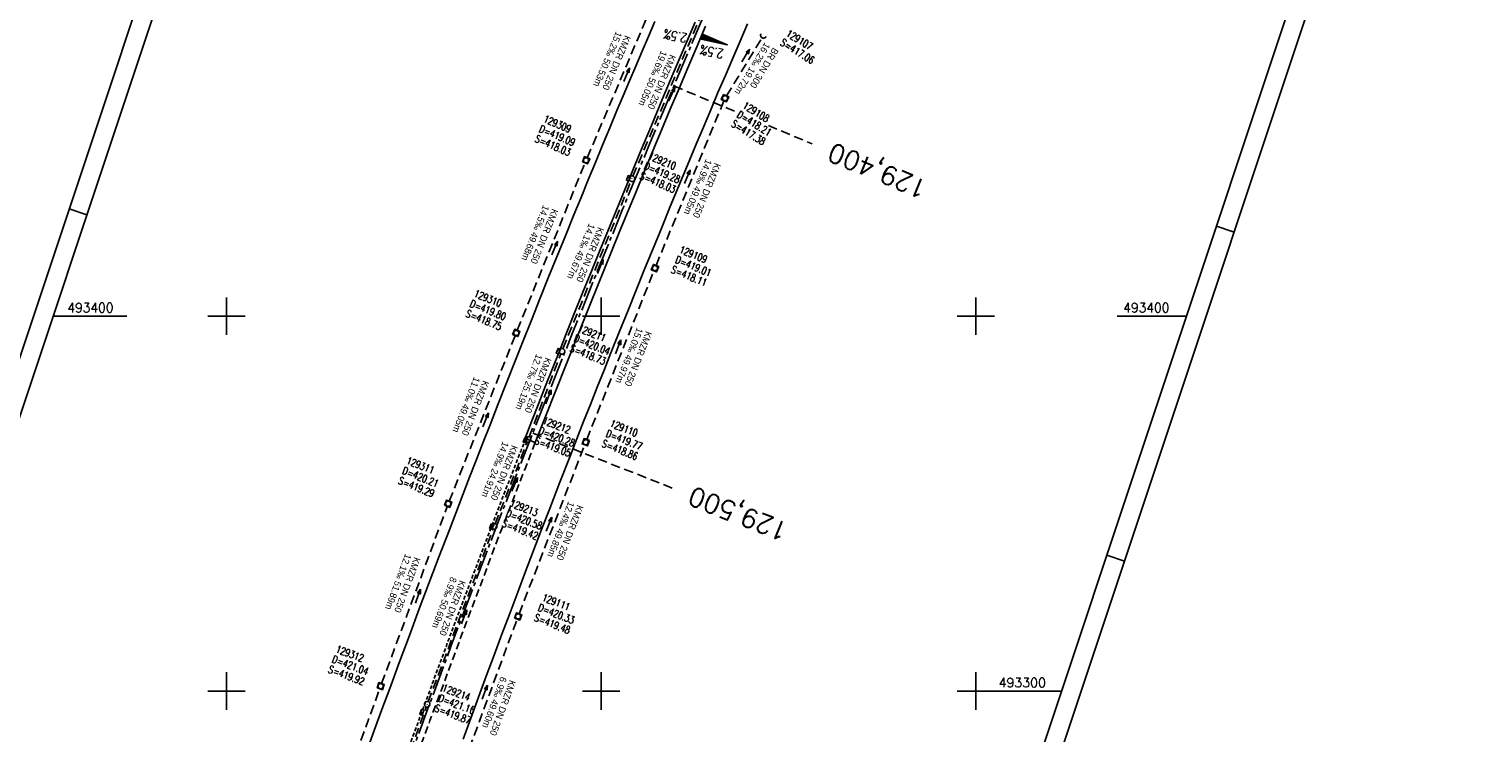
# Model space of a CAD drawing. Extents: x 508795 to 509435, y 492545 to 493716.
# Tile 7 of 9: x 509047 to 509435, y 493289 to 493477. Entities that reach past the tile are written whole.
import ezdxf
from ezdxf.enums import TextEntityAlignment as Align

# ---------------------------------------------------------------- set-up
doc = ezdxf.new("R2010")
doc.units = 0
doc.header["$LTSCALE"] = 10
doc.header["$MEASUREMENT"] = 0
for name, pattern in [('ACHSE', [5.5, 4, -0.5, 0.5, -0.5]), ('LT00', [0]), ('LT11', [0.3, 0.2, -0.1]), ('LT17', [0.15, 0.1, -0.05]), ('STRICHLINIE2', [0.375, 0.25, -0.125])]:
    doc.linetypes.add(name, pattern=pattern)
doc.layers.get('0').update_dxf_attribs({"linetype": 'LT00'})
for name, color, linetype in [('-BESCH', 7, 'STRICHLINIE2'), ('-BKAN001', 140, 'LT00'), ('-BSCH001', 5, 'LT00'), ('-Halt-Pfeil', 4, 'LT00'), ('A-TEXT-KILOMETER', 30, 'LT17'), ('AX-020', 250, 'ACHSE'), ('MITTELSUE_L', 250, 'LT11'), ('QUER_OST', 11, 'LT00'), ('QUER_WEST', 11, 'LT00'), ('RAHMEN', 250, 'Continuous'), ('SCHLITZRINNE-KATASTER', 182, 'LT17'), ('V_BFBR_BAB', 1, 'LT00'), ('V_KA_MULD', 182, 'LT00'), ('V_KA_PRUF', 182, 'LT00'), ('V_MSUE', 1, 'LT00'), ('V_PARK_MS', 1, 'LT00'), ('V_RASTER', 250, 'LT00'), ('V_SINKK', 182, 'LT00'), ('V_UK_DURCH', 182, 'LT00')]:
    doc.layers.add(name, color=color, linetype=linetype)
doc.styles.add('Haltungsbeschriftung', font='ARIAL.TTF', dxfattribs={"width": 0.75})
doc.styles.add('Kilometrierung', font='romans.shx')
doc.styles.add('ROMANS', font='romans.shx', dxfattribs={"width": 0.8})
doc.styles.add('schachtbeschriftung', font='romans.shx', dxfattribs={"height": 2})
doc.styles.get("Standard").update_dxf_attribs({"font": 'romans.shx', "width": 0.8})

# ---------------------------------------------------------------- blocks, each defined once
blk = doc.blocks.new('SYMB1107')
at = {"color": 0, "linetype": 'ByBlock'}
for points in [[(-0.2, 0), (-0.196157, 0.039018), (-0.184776, 0.076537), (-0.166294, 0.111114), (-0.141421, 0.141421), (-0.111114, 0.166294), (-0.076537, 0.184776), (-0.039018, 0.196157), (0, 0.2)], [(0, 0.2), (0.039018, 0.196157), (0.076537, 0.184776), (0.111114, 0.166294), (0.141421, 0.141421), (0.166294, 0.111114), (0.184776, 0.076537), (0.196157, 0.039018), (0.2, 0)]]:
    blk.add_lwpolyline(points, dxfattribs=at)
blk = doc.blocks.new('SYMB0003')
at = {"color": 0, "linetype": 'ByBlock'}
for p, q in [((-0.015712, 0), (0.010166, 0.012015)), ((0, -0.021257), (-0.015712, 0)), ((0.010166, 0.012015), (0, -0.021257))]:
    blk.add_line(p, q, dxfattribs=at)
for points in [[(-0.031395, 0.499013), (-0.093691, 0.491144), (-0.154509, 0.475528), (-0.21289, 0.452414), (-0.267913, 0.422164), (-0.318712, 0.385257), (-0.364484, 0.342274), (-0.404509, 0.293893), (-0.438154, 0.240877), (-0.464888, 0.184062), (-0.484292, 0.124345), (-0.496058, 0.062667), (-0.5, 0)], [(-0.5, 0), (-0.496058, -0.062667), (-0.484292, -0.124345), (-0.464888, -0.184062), (-0.438154, -0.240877), (-0.404509, -0.293893), (-0.364485, -0.342274), (-0.318712, -0.385257), (-0.267914, -0.422164), (-0.21289, -0.452414), (-0.154509, -0.475529), (-0.093691, -0.491144), (-0.031395, -0.499014), (0.031395, -0.499014)], [(0.5, 0), (0.496057, 0.062667), (0.484292, 0.124345), (0.464888, 0.184062), (0.438153, 0.240877), (0.404509, 0.293893), (0.364484, 0.342274), (0.318712, 0.385257), (0.267913, 0.422164), (0.21289, 0.452414), (0.154509, 0.475528), (0.093691, 0.491144), (0.031395, 0.499013), (-0.031395, 0.499013)], [(0.031395, -0.499014), (0.093691, -0.491144), (0.154509, -0.475529), (0.21289, -0.452414), (0.267914, -0.422164), (0.318712, -0.385257), (0.364485, -0.342274), (0.404509, -0.293893), (0.438154, -0.240877), (0.464889, -0.184062), (0.484292, -0.124345), (0.496058, -0.062667), (0.5, 0)]]:
    blk.add_lwpolyline(points, dxfattribs=at)
blk = doc.blocks.new('SYMB1210')
at = {"color": 0, "linetype": 'ByBlock'}
blk.add_line((0.018815, -0.179014), (0.055623, -0.17119), dxfattribs=at)
for points in [[(-0.2, -0.2), (-0.2, 0.2), (0.2, 0.2), (0.2, -0.2), (-0.2, -0.2)], [(0.018815, 0.179014), (-0.018815, 0.179014), (-0.055623, 0.17119), (-0.09, 0.155885), (-0.120444, 0.133766), (-0.145623, 0.105801), (-0.164438, 0.073213), (-0.176067, 0.037424), (-0.18, 0)], [(-0.18, 0), (-0.176067, -0.037424), (-0.164438, -0.073213), (-0.145623, -0.105801), (-0.120444, -0.133766), (-0.09, -0.155885), (-0.055623, -0.17119), (-0.018815, -0.179014), (0.018815, -0.179014)], [(0.18, 0), (0.176067, 0.037424), (0.164438, 0.073213), (0.145623, 0.105801), (0.120444, 0.133766), (0.09, 0.155885), (0.055623, 0.17119), (0.018815, 0.179014)], [(0.055623, -0.17119), (0.09, -0.155885), (0.120444, -0.133766), (0.145623, -0.105801), (0.164438, -0.073213), (0.176067, -0.037424), (0.18, 0)]]:
    blk.add_lwpolyline(points, dxfattribs=at)
blk = doc.blocks.new('SYMB0011')
at = {"color": 0, "linetype": 'ByBlock'}
for p, q in [((0.5, 0), (-0.5, 0)), ((0, 0.5), (0, -0.5))]:
    blk.add_line(p, q, dxfattribs=at)
blk = doc.blocks.new('SYMB0652')
at = {"color": 0, "linetype": 'ByBlock'}
blk.add_lwpolyline([(-0.15, -0.075), (0.15, -0.075), (0.15, 0.075), (-0.15, 0.075), (-0.15, -0.075)], dxfattribs=at)
blk = doc.blocks.new('SYMB0070')
at = {"color": 0, "linetype": 'ByBlock'}
for p, q in [((-0.5, 0), (0.2, 0)), ((0.5, 0), (0.2, 0.1)), ((0.2, 0.1), (0.2, 0)), ((0.468, 0), (0.21, 0.086)), ((0.21, 0.086), (0.21, -0.086)), ((0.21, -0.086), (0.468, 0)), ((0.22, -0.072), (0.437, 0)), ((0.23, -0.058), (0.405, 0)), ((0.24, -0.045), (0.374, 0)), ((0.342, 0), (0.25, 0.031)), ((0.25, 0.031), (0.25, -0.031)), ((0.25, -0.031), (0.342, 0)), ((0.26, -0.017), (0.31, 0)), ((0.27, -0.003), (0.279, 0))]:
    blk.add_line(p, q, dxfattribs=at)
for points in [[(0.2, 0), (0.2, -0.1), (0.5, 0)], [(0.437, 0), (0.22, 0.072), (0.22, -0.072)], [(0.405, 0), (0.23, 0.058), (0.23, -0.058)], [(0.374, 0), (0.24, 0.045), (0.24, -0.045)], [(0.31, 0), (0.26, 0.017), (0.26, -0.017)], [(0.279, 0), (0.27, 0.003), (0.27, -0.003)]]:
    blk.add_lwpolyline(points, dxfattribs=at)

msp = doc.modelspace()

# ---------------------------------------------------------------- linework, layer by layer
at = {"layer": '-BESCH'}
for p, q in [((509196.28, 493442.25), (509215.53, 493487.35)), ((509208.51, 493437.33), (509227.43, 493482.04)), ((509233.49, 493458.78), (509242.96, 493474.26)), ((509214.66, 493413.48), (509232.8, 493457.42)), ((509177.63, 493396.21), (509195.71, 493440.86)), ((509189.82, 493391.31), (509207.94, 493435.94)), ((509196.18, 493367.05), (509214.1, 493412.09)), ((509159.46, 493350.64), (509177.07, 493394.81)), ((509180.8, 493367.79), (509189.27, 493389.92)), ((509171.73, 493344.59), (509180.26, 493366.39)), ((509178.11, 493320.59), (509195.63, 493365.66)), ((509141.42, 493301.99), (509158.92, 493349.24)), ((509153.85, 493297.16), (509171.19, 493343.19)), ((509160.93, 493274.07), (509177.58, 493319.19)), ((509124.35, 493255.1), (509140.9, 493300.58)), ((509140.15, 493259.59), (509153.33, 493295.75))]:
    msp.add_line(p, q, dxfattribs=at)
at = {"layer": 'A-TEXT-KILOMETER', "ltscale": 2.5}
for p, q in [((509219.44, 493461.39), (509236.47, 493454.26)), ((509244.64, 493450.84), (509256.34, 493445.93)), ((509181.76, 493368.77), (509218.99, 493354.14))]:
    msp.add_line(p, q, dxfattribs=at)
at = {"layer": 'AX-020', "ltscale": 0.2, "flags": 128}
msp.add_lwpolyline([(509300.12, 493640.36), (509292.74, 493624.93), (509285.1, 493608.75), (509277.52, 493592.55), (509270.02, 493576.31), (509262.6, 493560.03), (509255.24, 493543.72), (509247.96, 493527.38), (509240.76, 493511.01), (509233.62, 493494.61), (509226.56, 493478.17), (509219.58, 493461.7), (509212.66, 493445.2), (509205.82, 493428.68), (509199.06, 493412.12), (509192.37, 493395.53), (509185.75, 493378.91), (509179.21, 493362.26), (509172.74, 493345.58), (509166.34, 493328.87), (509160.02, 493312.14), (509153.78, 493295.37), (509147.61, 493278.58), (509141.52, 493261.76), (509135.5, 493244.92), (509129.56, 493228.05), (509123.69, 493211.15), (509117.9, 493194.22), (509112.18, 493177.27), (509106.54, 493160.29), (509100.98, 493143.29), (509095.49, 493126.27), (509090.08, 493109.22), (509084.74, 493092.14), (509079.48, 493075.05), (509074.3, 493057.92), (509069.19, 493040.78), (509064.16, 493023.61), (509059.21, 493006.42), (509054.34, 492989.21), (509049.54, 492971.98), (509044.81, 492954.73), (509040.17, 492937.45), (509035.6, 492920.15), (509031.11, 492902.84), (509026.7, 492885.5), (509022.37, 492868.15), (509018.11, 492850.77), (509013.93, 492833.38), (509009.83, 492815.97), (509005.81, 492798.54), (509001.86, 492781.09), (508998.49, 492765.87)], dxfattribs=at)
at = {"layer": 'MITTELSUE_L', "flags": 128}
msp.add_lwpolyline([(509182.42, 493366.25), (509181.06, 493362.78), (509179.7, 493359.3), (509178.34, 493355.83), (509176.99, 493352.35), (509174.82, 493346.74), (509172.67, 493341.13), (509170.53, 493335.51), (509168.4, 493329.89), (509166.28, 493324.27), (509164.52, 493319.58), (509162.77, 493314.88), (509161.03, 493310.19), (509159.28, 493305.49), (509157.54, 493300.79), (509155.8, 493296.09), (509154.31, 493292.09), (509152.83, 493288.09), (509151.34, 493284.08), (509149.86, 493280.08), (509148.39, 493276.07), (509146.92, 493272.06), (509145.45, 493268.05), (509143.75, 493263.34), (509142.05, 493258.62), (509140.36, 493253.89), (509138.68, 493249.16), (509137.01, 493244.43), (509135.34, 493239.7)], dxfattribs=at)
at = {"layer": 'QUER_OST'}
for p, q in [((509227.3, 493475.09), (509226.75, 493473.81)), ((509227.05, 493473.75), (509227.57, 493474.97)), ((509227.85, 493474.85), (509227.35, 493473.68)), ((509227.65, 493473.62), (509228.13, 493474.73)), ((509228.4, 493474.61), (509227.95, 493473.56)), ((509228.25, 493473.49), (509228.68, 493474.5)), ((509228.95, 493474.38), (509228.55, 493473.43)), ((509228.85, 493473.37), (509229.23, 493474.26)), ((509229.5, 493474.14), (509229.15, 493473.31)), ((509229.45, 493473.24), (509229.78, 493474.02)), ((509230.06, 493473.91), (509229.75, 493473.18)), ((509230.04, 493473.12), (509230.33, 493473.79)), ((509230.61, 493473.67), (509230.34, 493473.05)), ((509230.64, 493472.99), (509230.88, 493473.55)), ((509231.16, 493473.43), (509230.94, 493472.93)), ((509231.24, 493472.87), (509231.44, 493473.32)), ((509231.71, 493473.2), (509231.54, 493472.8)), ((509231.84, 493472.74), (509231.99, 493473.08)), ((509232.26, 493472.96), (509232.14, 493472.68)), ((509232.44, 493472.61), (509232.54, 493472.84)), ((509232.81, 493472.73), (509232.74, 493472.55)), ((509233.04, 493472.49), (509233.09, 493472.61)), ((509233.37, 493472.49), (509233.34, 493472.43)), ((509233.64, 493472.36), (509233.64, 493472.37))]:
    msp.add_line(p, q, dxfattribs=at)
msp.add_lwpolyline([(509226.7, 493473.82), (509227.25, 493475.11), (509233.69, 493472.35), (509226.7, 493473.82)], dxfattribs=at)
at = {"layer": 'RAHMEN'}
for p, q in [((509057.97, 493428.57), (509062.71, 493426.99)), ((509368.98, 493422.4), (509364.23, 493423.98)), ((509339.73, 493334.65), (509334.98, 493336.23))]:
    msp.add_line(p, q, dxfattribs=at)
for points in [[(509153.62, 493715.55), (508794.71, 492638.79), (509076.47, 492544.87), (509435.38, 493621.63), (509153.62, 493715.55)], [(509150.46, 493690.25), (508857.96, 492812.71), (509130.23, 492721.96), (509422.73, 493599.49), (509150.46, 493690.25)]]:
    msp.add_lwpolyline(points, dxfattribs=at)
at = {"layer": 'SCHLITZRINNE-KATASTER', "flags": 128}
msp.add_lwpolyline([(509179.89, 493367.35), (509178.53, 493363.89), (509177.16, 493360.41), (509175.8, 493356.93), (509174.44, 493353.45), (509172.25, 493347.81), (509170.08, 493342.17), (509167.92, 493336.53), (509165.78, 493330.88), (509163.64, 493325.23), (509161.53, 493319.6), (509159.42, 493313.98), (509157.32, 493308.34), (509155.23, 493302.71), (509153.14, 493297.08), (509151.41, 493292.41), (509149.69, 493287.73), (509147.97, 493283.06), (509146.26, 493278.39), (509144.55, 493273.71), (509142.86, 493269.03), (509141.15, 493264.28), (509139.45, 493259.53), (509137.75, 493254.78), (509136.06, 493250.03), (509134.38, 493245.27), (509132.71, 493240.55)], dxfattribs=at)
at = {"layer": 'V_BFBR_BAB'}
for points in [[(509214.3, 493478.54), (509212.62, 493474.59), (509210.93, 493470.64), (509209.25, 493466.68), (509207.57, 493462.72), (509205.9, 493458.77), (509204.23, 493454.8), (509202.3, 493450.18), (509200.38, 493445.56), (509198.47, 493440.93), (509196.56, 493436.3), (509194.66, 493431.67), (509192.76, 493427.04), (509190.47, 493421.43), (509188.19, 493415.81), (509185.91, 493410.2), (509183.65, 493404.58), (509181.39, 493398.95), (509179.16, 493393.38), (509176.95, 493387.8), (509174.74, 493382.21), (509172.54, 493376.62), (509170.35, 493371.03), (509168.53, 493366.38), (509166.72, 493361.73), (509164.91, 493357.07), (509162.19, 493350.05), (509159.49, 493343.02), (509156.81, 493335.98), (509154.13, 493328.94), (509151.47, 493321.89), (509148.82, 493314.83), (509146.19, 493307.77), (509143.57, 493300.7), (509141.5, 493295.08), (509139.44, 493289.45), (509137.39, 493283.82)], [(509163.14, 493287.12), (509165.21, 493292.72), (509167.28, 493298.33), (509169.36, 493303.93), (509171.45, 493309.52), (509173.54, 493315.12), (509175.63, 493320.71), (509177.74, 493326.32), (509179.86, 493331.92), (509181.99, 493337.51), (509184.13, 493343.11), (509186.28, 493348.7), (509188.98, 493355.69), (509191.71, 493362.67), (509193.51, 493367.26), (509195.32, 493371.84), (509197.14, 493376.43), (509198.96, 493381.01), (509200.79, 493385.59), (509202.62, 493390.17), (509204.86, 493395.75), (509207.11, 493401.34), (509209.36, 493406.92), (509211.62, 493412.49), (509213.89, 493418.07), (509216.17, 493423.63), (509218.45, 493429.19), (509220.75, 493434.74), (509223.06, 493440.29), (509225.38, 493445.84), (509227.31, 493450.43), (509229.25, 493455.02), (509231.2, 493459.61), (509233.16, 493464.2), (509235.12, 493468.79), (509237.08, 493473.37), (509239.04, 493477.94)]]:
    msp.add_lwpolyline(points, dxfattribs=at)
at = {"layer": 'V_BFBR_BAB', "color": 0}
for points in [[(509225.09, 493478.42), (509222.16, 493471.54), (509219.24, 493464.66), (509216.33, 493457.77), (509213.44, 493450.87), (509210.55, 493443.93), (509207.66, 493436.98), (509204.8, 493430.03), (509201.94, 493423.07), (509199.67, 493417.52), (509197.41, 493411.96), (509195.16, 493406.4), (509192.92, 493400.84), (509190.69, 493395.27), (509188.85, 493390.64), (509187.01, 493386), (509185.18, 493381.37), (509183.35, 493376.73), (509181.52, 493372.09), (509179.7, 493367.45)], [(509227.88, 493477.33), (509225.51, 493471.79), (509223.15, 493466.25), (509220.8, 493460.7), (509218.46, 493455.15), (509216.13, 493449.6), (509213.82, 493444.06), (509211.52, 493438.52), (509209.23, 493432.98), (509206.95, 493427.43), (509204.68, 493421.87), (509200.91, 493412.61), (509197.16, 493403.33), (509193.44, 493394.05), (509190.67, 493387.1), (509187.91, 493380.16), (509185.16, 493373.21), (509182.42, 493366.25)]]:
    msp.add_lwpolyline(points, dxfattribs=at)
at = {"layer": 'V_PARK_MS'}
msp.add_lwpolyline([(509182.42, 493366.25), (509181.72, 493366.52), (509180.91, 493366.88), (509180.03, 493367.27)], dxfattribs=at)
at = {"layer": 'V_RASTER'}
for p, q in [((509100, 493405), (509100, 493395)), ((509200, 493395), (509200, 493405)), ((509300, 493405), (509300, 493395)), ((509053.71, 493400), (509073.38, 493400)), ((509095, 493400), (509105, 493400)), ((509195, 493400), (509205, 493400)), ((509295, 493400), (509305, 493400)), ((509337.74, 493400), (509356.24, 493400)), ((509100, 493305), (509100, 493295)), ((509200, 493295), (509200, 493305)), ((509300, 493305), (509300, 493295)), ((509105, 493300), (509095, 493300)), ((509205, 493300), (509195, 493300)), ((509322.91, 493300), (509295, 493300))]:
    msp.add_line(p, q, dxfattribs=at)

# ---------------------------------------------------------------- block references
at = {"layer": '-Halt-Pfeil', "yscale": 4.00000000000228, "zscale": 4}
for p, xscale, rotation in [((509238.6, 493469.5), 4.000000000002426, 58.52403691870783), ((509206.82, 493464.41), 3.999999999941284, 66.89517691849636), ((509218.89, 493459.29), 3.999999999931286, 67.07407691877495), ((509222.99, 493437.19), 3.999999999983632, 67.5753769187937), ((509187.6, 493418.16), 4.000000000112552, 67.96105691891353), ((509199.81, 493413.25), 4.000000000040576, 67.90499691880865), ((509204.56, 493391.78), 3.999999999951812, 68.30420691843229), ((509185.97, 493378.49), 3.999999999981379, 69.06056691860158), ((509169.19, 493372.36), 4.000000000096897, 68.26230691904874), ((509176.93, 493355.13), 3.999999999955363, 68.61592691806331), ((509186.08, 493344.52), 4.000000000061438, 68.75598691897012), ((509151.11, 493325.27), 3.999999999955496, 69.6800469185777), ((509163.45, 493319.82), 3.999999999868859, 69.3581469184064), ((509168.95, 493299.72), 4.000000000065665, 69.74306691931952)]:
    msp.add_blockref('SYMB0070', p, dxfattribs=dict(at, xscale=xscale, rotation=rotation))
at = {"layer": 'V_KA_MULD', "yscale": 3.799999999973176, "zscale": 3.8}
for p, xscale, rotation in [((509233.09, 493458.12), 3.800000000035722, 246.2644677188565), ((509195.99, 493441.56), 3.799999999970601, 337.544445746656), ((509214.38, 493412.79), 3.79999999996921, 157.550350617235), ((509177.35, 493395.51), 3.799999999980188, 338.1934039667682), ((509195.9, 493366.36), 3.800000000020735, 158.8721318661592), ((509159.18, 493349.95), 3.800000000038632, 338.2981948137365), ((509177.84, 493319.89), 3.799999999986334, 339.1867339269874), ((509141.16, 493301.29), 3.799999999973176, 341.5653169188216)]:
    msp.add_blockref('SYMB1210', p, dxfattribs=dict(at, xscale=xscale, rotation=rotation))
at = {"layer": 'V_KA_PRUF', "xscale": 1.499999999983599, "yscale": 1.500000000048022, "zscale": 1.5, "rotation": 251.5653169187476}
for p in [(509208.22, 493436.64), (509189.54, 493390.62), (509180.54, 493367.09), (509171.45, 493343.89), (509153.58, 493296.46)]:
    msp.add_blockref('SYMB0003', p, dxfattribs=at)
at = {"layer": 'V_MSUE', "xscale": 0.1000000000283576, "yscale": 0.09999999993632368, "zscale": 0.1, "rotation": 251.5653169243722}
for p in [(509180.03, 493367.27), (509180.91, 493366.88), (509180.9, 493366.88), (509181.72, 493366.52)]:
    msp.add_blockref('SYMB0011', p, dxfattribs=at)
at = {"layer": 'V_SINKK', "yscale": 4.50000000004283, "zscale": 4.5}
for p, xscale, rotation in [((509207.31, 493436.74), 4.500000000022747, 67.46168518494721), ((509188.58, 493390.64), 4.500000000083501, 68.46522601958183), ((509179.75, 493366.99), 4.500000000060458, 248.2229752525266), ((509170.77, 493343.88), 4.499999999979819, 249.0515529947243), ((509152.17, 493294.33), 4.499999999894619, 69.96160774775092)]:
    msp.add_blockref('SYMB0652', p, dxfattribs=dict(at, xscale=xscale, rotation=rotation))
at = {"layer": 'V_UK_DURCH', "xscale": 4.000000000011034, "yscale": 4.00000000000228, "zscale": 4, "rotation": 152.6840875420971}
msp.add_blockref('SYMB1107', (509243.38, 493474.94), dxfattribs=at)

# ---------------------------------------------------------------- texts
at = {"layer": '-BKAN001', "style": 'Haltungsbeschriftung', "width": 0.95}
for s, rotation, p in [('15.2‰ 50.53m', 246.8952, (509204.01, 493476.05)), ('KMZR DN 250', 246.8952, (509206.36, 493475.04)), ('19.6‰ 50.05m', 247.0741, (509216.04, 493470.93)), ('KMZR DN 250', 247.0741, (509218.39, 493469.93)), ('16.2‰ 19.72m', 238.524, (509243.73, 493473.13)), ('BR DN 300', 238.524, (509245.92, 493471.79)), ('14.9‰ 49.05m', 247.5754, (509227.99, 493441.99)), ('KMZR DN 250', 247.5754, (509230.35, 493441.01)), ('14.5‰ 49.68m', 247.9611, (509184.56, 493429.75)), ('KMZR DN 250', 247.9611, (509186.93, 493428.78)), ('14.1‰ 49.67m', 247.905, (509196.78, 493424.84)), ('KMZR DN 250', 247.905, (509199.16, 493423.88)), ('15.0‰ 49.97m', 248.3042, (509209.6, 493397.07)), ('KMZR DN 250', 248.3042, (509211.97, 493396.13)), ('12.7‰ 25.19m', 249.0606, (509182.72, 493390.02)), ('KMZR DN 250', 249.0606, (509185.11, 493389.1)), ('11.0‰ 49.05m', 248.2623, (509166.1, 493383.93)), ('KMZR DN 250', 248.2623, (509168.48, 493382.98)), ('14.9‰ 24.91m', 248.6159, (509173.76, 493366.67)), ('KMZR DN 250', 248.6159, (509176.14, 493365.74)), ('12.4‰ 49.85m', 248.756, (509191.26, 493350.7)), ('KMZR DN 250', 248.756, (509193.65, 493349.77)), ('12.1‰ 51.89m', 249.68, (509147.73, 493336.76)), ('KMZR DN 250', 249.68, (509150.13, 493335.87)), ('8.9‰ 50.69m', 249.3581, (509159.86, 493330.58)), ('KMZR DN 250', 249.3581, (509162.25, 493329.68)), ('6.9‰ 49.60m', 249.7431, (509173.2, 493303.97)), ('KMZR DN 250', 249.7431, (509175.6, 493303.08))]:
    msp.add_text(s, height=1.8, rotation=rotation, dxfattribs=at).set_placement(p)
at = {"layer": '-BSCH001', "style": 'schachtbeschriftung', "width": 0.75}
for s, rotation, p in [('S=417.06', 328.5206, (509247.63, 493472.38)), ('129107', 328.5206, (509249.13, 493474.84)), ('D=418.21', 328.524, (509236.05, 493453.17)), ('129108', 328.524, (509237.55, 493455.62)), ('D=419.09', 336.8952, (509183.26, 493449.2)), ('129309', 336.8952, (509184.39, 493451.85)), ('S=417.38', 328.524, (509234.54, 493450.71)), ('S=418.03', 336.8952, (509182.13, 493446.55)), ('129210', 337.0741, (509212.37, 493441.95)), ('D=419.28', 337.0741, (509211.25, 493439.3)), ('S=418.03', 337.0741, (509210.13, 493436.65)), ('D=419.01', 337.5754, (509219.58, 493414.31)), ('129109', 337.5754, (509220.68, 493416.97)), ('S=418.11', 337.5754, (509218.48, 493411.65)), ('D=419.80', 337.9611, (509164.76, 493402.57)), ('129310', 337.9611, (509165.84, 493405.24)), ('S=418.75', 337.9611, (509163.68, 493399.9)), ('129211', 337.905, (509193.61, 493395.99)), ('S=418.73', 337.905, (509191.44, 493390.65)), ('D=420.04', 337.905, (509192.53, 493393.32)), ('129212', 339.0606, (509184.14, 493371.36)), ('D=420.28', 339.0606, (509183.11, 493368.67)), ('D=419.77', 338.3042, (509201.07, 493367.92)), ('129110', 338.3042, (509202.14, 493370.59)), ('S=419.05', 339.0606, (509182.08, 493365.98)), ('S=418.86', 338.3042, (509200.01, 493365.24)), ('129311', 338.2623, (509147.8, 493360.68)), ('D=420.21', 338.2623, (509146.73, 493358.01)), ('S=419.29', 338.2623, (509145.67, 493355.33)), ('129213', 338.6159, (509175.46, 493349.32)), ('S=419.42', 338.6159, (509173.36, 493343.95)), ('D=420.58', 338.6159, (509174.41, 493346.63)), ('D=420.33', 338.756, (509182.99, 493321.48)), ('129111', 338.756, (509184.03, 493324.16)), ('S=419.48', 338.756, (509181.94, 493318.79)), ('129312', 339.68, (509128.97, 493310.38)), ('S=419.92', 339.68, (509126.97, 493304.98)), ('D=421.04', 339.68, (509127.97, 493307.68)), ('D=421.16', 339.3581, (509156.38, 493297.31)), ('129214', 339.3581, (509157.4, 493300.01)), ('S=419.87', 339.3581, (509155.37, 493294.62))]:
    msp.add_text(s, height=2, rotation=rotation, dxfattribs=at).set_placement(p)
at = {"layer": 'A-TEXT-KILOMETER', "style": 'Kilometrierung'}
for s, rotation, p in [('129,400', 157.5653, (509260.95, 493444)), ('129,500', 158.5653, (509223.65, 493352.31))]:
    msp.add_text(s, height=5, rotation=rotation, dxfattribs=at).set_placement(p, align=Align.MIDDLE_RIGHT)
at = {"layer": 'QUER_OST', "style": 'ROMANS', "width": 0.8}
msp.add_text('2.5%', height=2.5, rotation=168.1365, dxfattribs=at).set_placement((509232.86, 493471.05))
at = {"layer": 'QUER_WEST', "style": 'ROMANS', "width": 0.8}
msp.add_text('2.5%', height=2.5, rotation=168.1365, dxfattribs=at).set_placement((509223.12, 493475.26))
at = {"layer": 'V_RASTER'}
for s, width, p in [(' 493400', 0.958, (509055.88, 493401)), (' 493400', 0.958, (509337.74, 493401)), (' 493300', 0.983, (509304.41, 493301))]:
    msp.add_text(s, height=2.5, rotation=0.0003, dxfattribs=dict(at, width=width)).set_placement(p)

doc.saveas('drawing.dxf')
